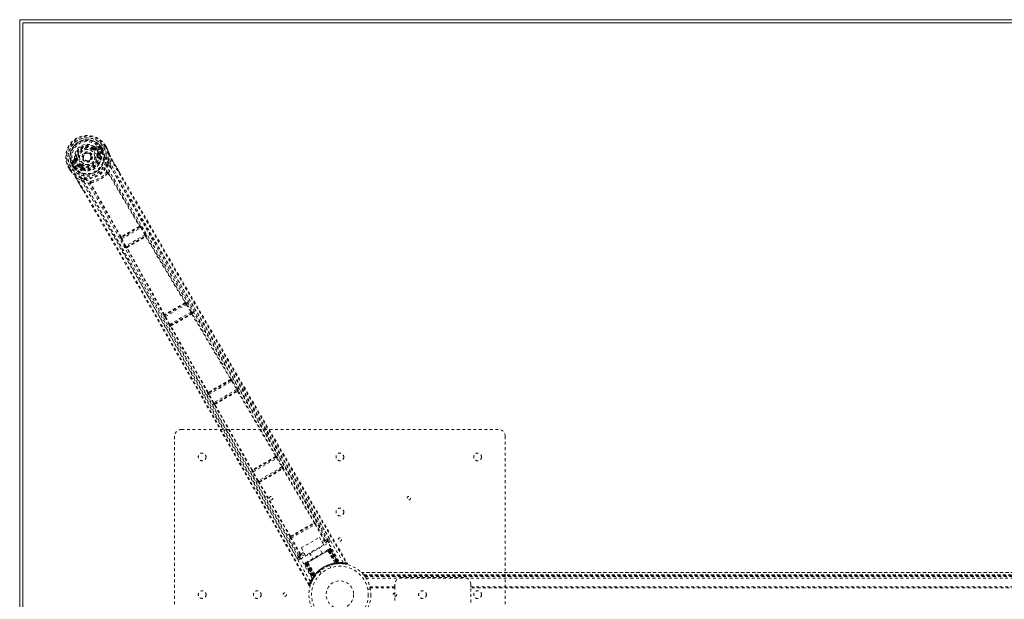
# Model space of a CAD drawing. Header units: inches. Extents: x 25.5 to 109, y 39.4 to 81.2.
# Tile 2 of 6: x 25.5 to 61.3, y 60.1 to 81.2. Entities that reach past the tile are written whole.
import ezdxf

# ---------------------------------------------------------------- set-up
doc = ezdxf.new("R2010")
doc.units = ezdxf.units.IN
doc.header["$MEASUREMENT"] = 0
doc.linetypes.add('SLD-Dashed', pattern=[0.075, 0.05, -0.025])
doc.linetypes.add('SLD-Solid', pattern=[0])

msp = doc.modelspace()

# ---------------------------------------------------------------- linework, layer by layer
at = {"color": 7, "linetype": 'SLD-Solid', "lineweight": 15}
for p, q in [((25.504, 81.166), (109.004, 81.166)), ((25.504, 39.416), (25.504, 81.166)), ((25.622, 39.534), (25.622, 81.048)), ((25.622, 81.048), (108.886, 81.048)), ((25.622, 81.048), (25.622, 39.534)), ((108.886, 81.048), (25.622, 81.048))]:
    msp.add_line(p, q, dxfattribs=at)
at = {"color": 7, "linetype": 'SLD-Dashed', "lineweight": 0}
for p, q in [((28.232, 76.547), (28.196, 76.5)), ((28.27, 76.492), (28.381, 76.533)), ((28.389, 76.579), (28.274, 76.54)), ((28.381, 76.533), (28.28, 76.475)), ((28.396, 76.507), (28.295, 76.449)), ((28.432, 76.463), (28.578, 76.546)), ((28.578, 76.546), (28.624, 76.573)), ((28.64, 76.493), (28.602, 76.56)), ((28.627, 76.575), (28.624, 76.573)), ((28.664, 76.506), (28.625, 76.575)), ((28.627, 76.575), (28.665, 76.508)), ((28.665, 76.508), (28.666, 76.507)), ((28.085, 76.268), (28.09, 76.26)), ((28.09, 76.26), (28.096, 76.247)), ((28.182, 76.481), (28.196, 76.5)), ((28.196, 76.5), (28.202, 76.496)), ((28.27, 76.492), (28.28, 76.475)), ((28.356, 76.233), (28.327, 76.229)), ((28.356, 76.343), (28.468, 76.408)), ((28.364, 76.137), (28.356, 76.233)), ((28.371, 76.317), (28.483, 76.382)), ((28.383, 76.296), (28.371, 76.317)), ((28.483, 76.382), (28.383, 76.296)), ((28.419, 76.149), (28.411, 76.252)), ((28.438, 76.116), (28.419, 76.149)), ((28.423, 76.285), (28.513, 76.361)), ((28.431, 76.463), (28.432, 76.463)), ((28.466, 76.482), (28.471, 76.485)), ((28.504, 76.416), (28.466, 76.482)), ((28.466, 76.482), (28.466, 76.482)), ((28.506, 76.423), (28.471, 76.485)), ((28.496, 76.5), (28.532, 76.436)), ((28.511, 76.402), (28.504, 76.416)), ((28.533, 76.436), (28.506, 76.422)), ((28.506, 76.422), (28.511, 76.402)), ((28.506, 76.422), (28.516, 76.397)), ((28.517, 76.375), (28.513, 76.361)), ((28.513, 76.361), (28.513, 76.361)), ((28.513, 76.361), (28.513, 76.361)), ((28.517, 76.376), (28.517, 76.38)), ((28.517, 76.375), (28.517, 76.376)), ((28.532, 76.436), (28.533, 76.436)), ((28.688, 76.466), (28.69, 76.462)), ((27.28, 75.798), (27.277, 75.796)), ((27.277, 75.796), (27.316, 75.728)), ((27.278, 75.797), (27.318, 75.728)), ((27.326, 75.824), (27.28, 75.798)), ((27.303, 75.81), (27.342, 75.744)), ((27.346, 75.836), (27.326, 75.824)), ((27.472, 75.909), (27.346, 75.836)), ((27.483, 76.084), (27.392, 76.004)), ((27.444, 75.809), (27.408, 75.871)), ((27.438, 75.889), (27.433, 75.886)), ((27.433, 75.886), (27.469, 75.824)), ((27.436, 75.988), (27.527, 76.064)), ((27.537, 76.046), (27.436, 75.988)), ((27.477, 75.823), (27.438, 75.889)), ((27.445, 75.808), (27.444, 75.809)), ((27.47, 75.824), (27.445, 75.808)), ((27.552, 76.02), (27.451, 75.962)), ((27.47, 75.824), (27.485, 75.81)), ((27.472, 75.909), (27.472, 75.909)), ((27.485, 75.81), (27.477, 75.823)), ((27.501, 75.793), (27.505, 75.791)), ((27.502, 75.85), (27.613, 75.914)), ((27.506, 75.791), (27.519, 75.787)), ((27.516, 75.824), (27.628, 75.888)), ((27.641, 75.867), (27.516, 75.824)), ((27.63, 75.827), (27.519, 75.787)), ((27.527, 76.064), (27.537, 76.046)), ((27.557, 76.131), (27.581, 76.134)), ((27.641, 75.867), (27.628, 75.888)), ((27.709, 75.859), (27.689, 75.869)), ((27.727, 75.882), (27.709, 75.859)), ((27.709, 75.859), (27.788, 75.804)), ((28.417, 76.107), (28.397, 76.14)), ((28.446, 76.093), (28.445, 76.07)), ((28.787, 75.959), (28.813, 76.107)), ((28.838, 76.122), (29.125, 75.625)), ((27.316, 75.728), (27.316, 75.728)), ((27.341, 75.688), (27.343, 75.685)), ((27.456, 75.551), (27.444, 75.564)), ((27.769, 75.729), (27.75, 75.763)), ((27.768, 75.777), (27.788, 75.744)), ((27.805, 75.7), (27.785, 75.711)), ((28.721, 75.582), (28.72, 75.583)), ((28.721, 75.582), (29.848, 73.67)), ((28.737, 75.609), (28.737, 75.609)), ((29.869, 73.679), (28.742, 75.592)), ((27.867, 74.86), (27.563, 75.386)), ((27.589, 75.4), (27.73, 75.349)), ((28.059, 75.217), (28.059, 75.217)), ((29.164, 73.272), (28.071, 75.204)), ((28.089, 75.219), (28.09, 75.218)), ((29.183, 73.286), (28.09, 75.218)), ((29.845, 73.662), (29.845, 73.662)), ((29.874, 73.68), (29.869, 73.679)), ((29.923, 73.622), (29.907, 73.645)), ((29.863, 73.639), (29.202, 73.257)), ((29.213, 73.211), (29.897, 73.606)), ((30.051, 73.355), (29.353, 72.952)), ((29.383, 72.917), (30.067, 73.312)), ((29.859, 73.638), (29.863, 73.639)), ((29.897, 73.606), (30.051, 73.355)), ((30.077, 73.371), (29.923, 73.622)), ((30.067, 73.312), (30.059, 73.303)), ((30.099, 73.293), (30.107, 73.302)), ((29.161, 73.269), (29.164, 73.272)), ((29.187, 73.197), (29.174, 73.222)), ((29.327, 72.938), (29.187, 73.197)), ((29.202, 73.257), (29.205, 73.26)), ((29.353, 72.952), (29.213, 73.211)), ((30.071, 73.284), (30.071, 73.284)), ((29.383, 72.88), (29.372, 72.877)), ((29.394, 72.92), (29.383, 72.917)), ((31.519, 70.861), (30.779, 70.434)), ((30.793, 70.39), (31.55, 70.827)), ((31.517, 70.861), (31.519, 70.861)), ((31.53, 70.902), (31.527, 70.902)), ((31.55, 70.827), (31.72, 70.547)), ((31.746, 70.562), (31.576, 70.842)), ((30.738, 70.445), (30.74, 70.447)), ((30.779, 70.434), (30.781, 70.436)), ((31.72, 70.547), (30.951, 70.103)), ((30.979, 70.067), (31.737, 70.505)), ((31.737, 70.505), (31.733, 70.499)), ((31.753, 70.479), (33.16, 68.108)), ((31.774, 70.489), (31.778, 70.495)), ((33.18, 68.117), (31.774, 70.489)), ((30.925, 70.089), (30.767, 70.376)), ((30.951, 70.103), (30.793, 70.39)), ((30.975, 70.027), (30.967, 70.027)), ((32.325, 67.624), (30.975, 70.027)), ((30.986, 70.068), (30.979, 70.067)), ((32.344, 67.636), (30.993, 70.04)), ((33.171, 68.076), (32.365, 67.611)), ((32.381, 67.568), (33.2, 68.041)), ((33.165, 68.074), (33.165, 68.074)), ((33.169, 68.076), (33.171, 68.076)), ((33.181, 68.117), (33.18, 68.117)), ((33.2, 68.041), (33.381, 67.739)), ((33.407, 67.754), (33.226, 68.057)), ((32.324, 67.623), (32.325, 67.624)), ((32.365, 67.611), (32.366, 67.613)), ((32.37, 67.615), (32.37, 67.615)), ((32.552, 67.26), (32.381, 67.568)), ((33.381, 67.739), (32.552, 67.26)), ((32.58, 67.224), (33.398, 67.697)), ((33.392, 67.69), (33.392, 67.69)), ((33.398, 67.697), (33.396, 67.692)), ((33.416, 67.672), (34.798, 65.31)), ((33.436, 67.682), (33.439, 67.686)), ((34.817, 65.32), (33.436, 67.682)), ((32.526, 67.246), (32.355, 67.554)), ((32.585, 67.225), (32.58, 67.224)), ((32.589, 67.226), (32.589, 67.226)), ((32.574, 67.184), (32.569, 67.184)), ((33.929, 64.807), (32.574, 67.184)), ((33.947, 64.819), (32.593, 67.196)), ((31.379, 66.291), (42.879, 66.291)), ((31.129, 54.541), (31.129, 66.041)), ((43.129, 66.041), (43.129, 54.541)), ((34.808, 65.279), (33.969, 64.795)), ((33.985, 64.752), (34.837, 65.244)), ((34.802, 65.277), (34.802, 65.277)), ((34.806, 65.279), (34.808, 65.279)), ((34.819, 65.32), (34.817, 65.32)), ((34.837, 65.244), (35.025, 64.925)), ((35.051, 64.94), (34.863, 65.259)), ((33.928, 64.806), (33.929, 64.807)), ((34.142, 64.415), (33.959, 64.737)), ((33.969, 64.795), (33.97, 64.796)), ((33.973, 64.799), (33.974, 64.799)), ((34.168, 64.429), (33.985, 64.752)), ((35.025, 64.925), (34.168, 64.429)), ((34.196, 64.394), (35.041, 64.882)), ((35.036, 64.876), (35.036, 64.876)), ((35.041, 64.882), (35.039, 64.879)), ((35.06, 64.858), (36.191, 62.904)), ((35.08, 64.868), (35.082, 64.871)), ((36.21, 62.914), (35.08, 64.868)), ((34.189, 64.354), (34.185, 64.353)), ((35.316, 62.398), (34.189, 64.354)), ((34.2, 64.394), (34.196, 64.394)), ((34.204, 64.396), (34.204, 64.396)), ((35.334, 62.41), (34.208, 64.365)), ((35.356, 62.387), (36.2, 62.874)), ((35.372, 62.344), (36.229, 62.839)), ((36.199, 62.874), (36.2, 62.874)), ((36.21, 62.914), (36.21, 62.914)), ((36.229, 62.839), (36.561, 62.268)), ((36.586, 62.283), (36.255, 62.854)), ((35.316, 62.398), (35.316, 62.398)), ((35.674, 61.757), (35.346, 62.329)), ((35.356, 62.387), (35.357, 62.387)), ((35.7, 61.771), (35.372, 62.344)), ((35.724, 61.987), (36.39, 62.372)), ((36.39, 62.372), (36.547, 62.1)), ((36.478, 62.22), (36.561, 62.268)), ((36.5, 62.181), (36.584, 62.23)), ((36.693, 62.227), (36.529, 62.132)), ((36.702, 62.269), (36.702, 62.271)), ((36.704, 62.268), (36.756, 62.298)), ((36.708, 62.257), (36.704, 62.268)), ((36.707, 62.257), (36.704, 62.266)), ((35.7, 61.584), (36.723, 62.175)), ((35.881, 61.715), (35.724, 61.987)), ((36.547, 62.1), (35.881, 61.715)), ((35.891, 61.419), (36.77, 61.927)), ((36.759, 61.92), (35.903, 61.426)), ((35.919, 61.435), (36.743, 61.911)), ((36.485, 61.796), (36.369, 61.997)), ((36.736, 61.941), (36.689, 61.914)), ((36.694, 61.883), (36.691, 61.881)), ((36.956, 61.432), (36.691, 61.881)), ((36.694, 61.883), (36.961, 61.432)), ((36.718, 61.896), (36.719, 61.897)), ((37.01, 61.429), (36.718, 61.896)), ((36.777, 61.931), (36.719, 61.897)), ((36.719, 61.897), (37.011, 61.429)), ((37.014, 61.442), (36.743, 61.911)), ((36.752, 61.95), (36.744, 61.945)), ((36.759, 61.92), (36.793, 61.94)), ((36.759, 61.92), (37.035, 61.443)), ((36.77, 61.927), (37.05, 61.444)), ((37.089, 61.429), (36.774, 61.933)), ((36.777, 61.931), (37.088, 61.432)), ((36.804, 61.947), (36.793, 61.94)), ((36.793, 61.94), (37.109, 61.432)), ((36.804, 61.947), (37.126, 61.432)), ((35.577, 61.617), (35.629, 61.647)), ((35.627, 61.651), (35.628, 61.649)), ((35.629, 61.647), (35.636, 61.639)), ((35.63, 61.647), (35.636, 61.639)), ((35.863, 61.747), (35.67, 61.636)), ((35.812, 61.836), (35.7, 61.771)), ((35.721, 61.732), (35.834, 61.797)), ((36.031, 61.802), (36.147, 61.601)), ((35.857, 61.4), (35.891, 61.419)), ((35.869, 61.406), (35.857, 61.4)), ((35.857, 61.4), (36.142, 60.864)), ((35.869, 61.406), (36.15, 60.878)), ((35.883, 61.419), (36.162, 60.894)), ((35.942, 61.449), (35.885, 61.416)), ((35.885, 61.416), (36.16, 60.897)), ((36.169, 60.936), (35.891, 61.419)), ((35.943, 61.483), (35.896, 61.456)), ((35.903, 61.426), (36.178, 60.949)), ((35.919, 61.435), (36.189, 60.965)), ((35.942, 61.449), (35.944, 61.45)), ((36.202, 60.962), (35.942, 61.449)), ((35.944, 61.45), (36.203, 60.963)), ((35.97, 61.465), (35.967, 61.463)), ((36.225, 61.007), (35.967, 61.463)), ((35.97, 61.465), (36.227, 61.011)), ((36.402, 61.15), (36.45, 61.066)), ((36.797, 61.266), (36.748, 61.35)), ((36.956, 61.432), (36.961, 61.432)), ((36.966, 61.407), (36.972, 61.407)), ((37.011, 61.429), (37.01, 61.429)), ((37.011, 61.429), (37.088, 61.432)), ((37.014, 61.442), (37.017, 61.413)), ((37.035, 61.414), (37.037, 61.415)), ((37.037, 61.415), (37.039, 61.415)), ((37.039, 61.415), (37.114, 61.418)), ((37.049, 61.416), (37.052, 61.416)), ((37.109, 61.432), (37.126, 61.432)), ((37.127, 61.419), (37.143, 61.419)), ((37.135, 61.418), (37.15, 61.418)), ((37.366, 61.393), (37.241, 61.408)), ((36.164, 60.874), (36.107, 60.767)), ((36.141, 60.836), (36.149, 60.849)), ((36.142, 60.864), (36.15, 60.878)), ((36.16, 60.897), (36.202, 60.962)), ((36.16, 60.868), (36.2, 60.931)), ((36.193, 60.92), (36.169, 60.936)), ((36.213, 60.949), (36.189, 60.965)), ((36.2, 60.931), (36.201, 60.932)), ((36.202, 60.934), (36.201, 60.932)), ((36.203, 60.963), (36.202, 60.962)), ((36.232, 60.973), (36.213, 60.945)), ((36.225, 61.007), (36.227, 61.011)), ((37.914, 61.096), (96.593, 61.096)), ((96.592, 61.096), (37.915, 61.096)), ((37.997, 61.006), (96.51, 61.006)), ((37.997, 61.006), (96.51, 61.006)), ((96.513, 61.006), (37.997, 61.006)), ((38.001, 61.001), (96.506, 61.001)), ((38.004, 60.998), (96.504, 60.998)), ((38.009, 60.992), (96.499, 60.992)), ((38.016, 60.982), (96.491, 60.982)), ((38.017, 60.981), (96.49, 60.981)), ((38.029, 60.966), (96.479, 60.966)), ((38.043, 60.946), (96.465, 60.946)), ((38.084, 60.884), (96.423, 60.884)), ((41.629, 60.916), (39.379, 60.916)), ((36.001, 60.63), (36.027, 60.645)), ((36.104, 60.76), (36.055, 60.636)), ((36.096, 60.743), (36.105, 60.766)), ((38.236, 60.491), (38.139, 60.491)), ((38.218, 60.572), (39.129, 60.572)), ((39.129, 60.541), (38.226, 60.541)), ((39.129, 60.666), (39.129, 60.572)), ((39.129, 60.572), (39.129, 60.009)), ((41.879, 60.572), (41.879, 60.666)), ((41.879, 60.572), (92.629, 60.572)), ((41.879, 60.009), (41.879, 60.572)), ((92.629, 60.541), (41.879, 60.541))]:
    msp.add_line(p, q, dxfattribs=at)
at = {"color": 7, "linetype": 'SLD-Dashed', "lineweight": 0, "flags": 128}
for points in [[(28.322, 76.419), (28.276, 76.485), (28.216, 76.539), (28.146, 76.58), (28.067, 76.605), (27.984, 76.614), (27.9, 76.608), (27.818, 76.586), (27.741, 76.55), (27.671, 76.502), (27.612, 76.441), (27.564, 76.372), (27.531, 76.295), (27.514, 76.215), (27.513, 76.133), (27.531, 76.054), (27.565, 75.982)], [(28.396, 76.507), (28.393, 76.512), (28.39, 76.517), (28.388, 76.521), (28.385, 76.525), (28.384, 76.528), (28.382, 76.531), (28.381, 76.532), (28.381, 76.533)], [(28.424, 76.544), (28.414, 76.523), (28.396, 76.507)], [(28.602, 76.56), (28.607, 76.563), (28.612, 76.566), (28.617, 76.569), (28.621, 76.572), (28.624, 76.573), (28.626, 76.575), (28.627, 76.575), (28.627, 76.575)], [(28.64, 76.493), (28.645, 76.496), (28.651, 76.499), (28.655, 76.502), (28.659, 76.504), (28.663, 76.506), (28.665, 76.507), (28.666, 76.508), (28.665, 76.508)], [(28.163, 76.457), (28.167, 76.462), (28.17, 76.466), (28.173, 76.47), (28.176, 76.474), (28.178, 76.477), (28.18, 76.479), (28.181, 76.48), (28.182, 76.481)], [(28.295, 76.449), (28.292, 76.454), (28.289, 76.459), (28.287, 76.463), (28.284, 76.467), (28.283, 76.47), (28.281, 76.473), (28.28, 76.474), (28.28, 76.475)], [(28.297, 76.225), (28.303, 76.226), (28.309, 76.226), (28.314, 76.227), (28.318, 76.228), (28.322, 76.228), (28.325, 76.229), (28.326, 76.229), (28.327, 76.229)], [(28.322, 76.419), (29.298, 74.747), (30.291, 73.082), (31.29, 71.416), (32.288, 69.747), (33.28, 68.073), (34.571, 65.873), (35.852, 63.666), (37.127, 61.453)], [(28.356, 76.343), (28.359, 76.338), (28.362, 76.333), (28.364, 76.329), (28.366, 76.325), (28.368, 76.322), (28.37, 76.319), (28.371, 76.318), (28.371, 76.317)], [(28.411, 76.252), (28.414, 76.273), (28.423, 76.285)], [(37.248, 61.459), (36.029, 63.576), (34.805, 65.689), (33.573, 67.795), (32.331, 69.894), (31.35, 71.537), (30.369, 73.178), (29.393, 74.818), (28.431, 76.463)], [(28.468, 76.408), (28.485, 76.414), (28.504, 76.416)], [(28.483, 76.382), (28.482, 76.382), (28.481, 76.384), (28.48, 76.386), (28.478, 76.39), (28.476, 76.393), (28.473, 76.398), (28.471, 76.403), (28.468, 76.408)], [(28.506, 76.422), (28.506, 76.422), (28.506, 76.422)], [(28.69, 76.462), (28.69, 76.461), (28.69, 76.46), (28.689, 76.461), (28.688, 76.462), (28.683, 76.469), (28.68, 76.472), (28.678, 76.473), (28.677, 76.473), (28.673, 76.472), (28.671, 76.472), (28.67, 76.472), (28.668, 76.473), (28.663, 76.478), (28.66, 76.482), (28.656, 76.484), (28.647, 76.487), (28.643, 76.49), (28.64, 76.493)], [(28.688, 76.466), (28.721, 76.383), (28.744, 76.315)], [(28.748, 76.304), (28.724, 76.376), (28.69, 76.462)], [(28.748, 76.304), (28.756, 76.13), (28.73, 75.973)], [(28.744, 76.315), (28.751, 76.295), (28.761, 76.273)], [(28.748, 76.304), (28.746, 76.31), (28.744, 76.315)], [(28.761, 76.273), (28.784, 76.224), (28.838, 76.122)], [(27.277, 75.796), (27.276, 75.795), (27.277, 75.796), (27.28, 75.797), (27.283, 75.799), (27.287, 75.801), (27.292, 75.804), (27.297, 75.807), (27.303, 75.81)], [(27.451, 75.962), (27.429, 75.954), (27.405, 75.956)], [(27.436, 75.988), (27.437, 75.987), (27.438, 75.986), (27.439, 75.983), (27.441, 75.98), (27.443, 75.976), (27.446, 75.972), (27.449, 75.967), (27.451, 75.962)], [(27.47, 75.824), (27.47, 75.824), (27.47, 75.824)], [(36.057, 60.771), (34.833, 62.886), (33.616, 65.002), (32.408, 67.123), (31.211, 69.247), (30.278, 70.918), (29.348, 72.588), (28.416, 74.254), (27.472, 75.909)], [(27.477, 75.823), (27.487, 75.838), (27.502, 75.85)], [(27.502, 75.85), (27.504, 75.845), (27.507, 75.84), (27.51, 75.836), (27.512, 75.832), (27.514, 75.828), (27.515, 75.826), (27.516, 75.824), (27.516, 75.824)], [(27.552, 76.02), (27.549, 76.025), (27.547, 76.03), (27.544, 76.034), (27.542, 76.038), (27.54, 76.041), (27.539, 76.044), (27.538, 76.045), (27.537, 76.046)], [(36.123, 60.874), (34.902, 62.984), (33.688, 65.096), (32.484, 67.212), (31.292, 69.333), (30.363, 71.001), (29.437, 72.669), (28.507, 74.331), (27.565, 75.982)], [(27.611, 76.138), (27.605, 76.137), (27.6, 76.137), (27.595, 76.136), (27.59, 76.135), (27.586, 76.135), (27.584, 76.135), (27.582, 76.134), (27.581, 76.134)], [(27.613, 75.914), (27.616, 75.909), (27.619, 75.905), (27.621, 75.9), (27.624, 75.896), (27.626, 75.893), (27.627, 75.891), (27.628, 75.889), (27.628, 75.888)], [(27.665, 75.821), (27.645, 75.829), (27.63, 75.827)], [(27.75, 75.763), (27.709, 75.787), (27.665, 75.821)], [(27.745, 75.906), (27.741, 75.901), (27.738, 75.897), (27.735, 75.893), (27.732, 75.889), (27.73, 75.886), (27.728, 75.884), (27.727, 75.883), (27.727, 75.882)], [(28.38, 75.922), (28.411, 75.974), (28.445, 76.07)], [(28.438, 76.116), (28.446, 76.094), (28.446, 76.093)], [(28.692, 75.849), (28.688, 75.837), (28.686, 75.829)], [(28.737, 75.609), (28.771, 75.719), (28.791, 75.833)], [(36.756, 62.298), (36.447, 62.826), (36.12, 63.384), (35.775, 63.972), (35.413, 64.592), (35.038, 65.232), (34.987, 65.318), (34.937, 65.404), (34.886, 65.491), (34.835, 65.579), (34.783, 65.667), (34.718, 65.778), (34.523, 66.11), (34.35, 66.406), (34.198, 66.665), (34.068, 66.888), (33.996, 67.011), (33.933, 67.119), (33.878, 67.212), (33.832, 67.29), (33.795, 67.354), (33.766, 67.402), (33.7, 67.515), (33.612, 67.666), (33.348, 68.116), (33.105, 68.532), (32.989, 68.731), (32.878, 68.92), (32.772, 69.1), (32.641, 69.325), (32.509, 69.551), (32.38, 69.772), (32.254, 69.987), (31.689, 70.953), (31.09, 71.981), (30.516, 72.966), (29.937, 73.965), (29.355, 74.973), (28.787, 75.959)], [(36.704, 62.268), (34.72, 65.656), (32.736, 69.044), (30.756, 72.435), (28.791, 75.833)], [(28.838, 76.122), (28.839, 76.122), (28.838, 76.122), (28.836, 76.12), (28.833, 76.118), (28.829, 76.116), (28.824, 76.113), (28.819, 76.11), (28.813, 76.107)], [(28.813, 76.107), (29.478, 74.948), (30.155, 73.776), (30.846, 72.583), (31.513, 71.437), (32.201, 70.257), (32.89, 69.078), (33.547, 67.956), (34.13, 66.96), (34.537, 66.265), (35.207, 65.121), (35.784, 64.135), (36.335, 63.195), (36.864, 62.29), (37.373, 61.422)], [(29.122, 75.623), (29.001, 75.834), (28.837, 76.121)], [(27.342, 75.744), (27.336, 75.74), (27.331, 75.737), (27.326, 75.734), (27.322, 75.732), (27.319, 75.73), (27.317, 75.729), (27.316, 75.728), (27.316, 75.728)], [(27.342, 75.743), (27.343, 75.739), (27.341, 75.725), (27.342, 75.72), (27.344, 75.715), (27.345, 75.711), (27.345, 75.709), (27.345, 75.707), (27.342, 75.704), (27.34, 75.702), (27.339, 75.7), (27.339, 75.699), (27.341, 75.695), (27.344, 75.687), (27.345, 75.685), (27.345, 75.684), (27.344, 75.684), (27.343, 75.685)], [(27.341, 75.688), (27.396, 75.618), (27.444, 75.564)], [(27.343, 75.685), (27.4, 75.612), (27.451, 75.556)], [(27.444, 75.564), (27.447, 75.56), (27.451, 75.556)], [(27.747, 75.405), (27.598, 75.461), (27.451, 75.556)], [(27.785, 75.711), (27.784, 75.711), (27.769, 75.729)], [(27.805, 75.7), (27.905, 75.682), (27.966, 75.683)], [(28.737, 75.609), (28.73, 75.617), (28.721, 75.622), (28.713, 75.624), (28.705, 75.623), (28.698, 75.618), (28.694, 75.61), (28.692, 75.601), (28.693, 75.59)], [(29.125, 75.625), (30.962, 72.443), (33.104, 68.772), (35.251, 65.105), (37.398, 61.438)], [(27.563, 75.386), (27.563, 75.386), (27.564, 75.386), (27.567, 75.388), (27.57, 75.389), (27.573, 75.391), (27.578, 75.394), (27.583, 75.397), (27.589, 75.4)], [(27.565, 75.387), (27.705, 75.147), (27.825, 74.94), (27.87, 74.862)], [(36.027, 60.645), (35.564, 61.458), (35.083, 62.303), (34.584, 63.179), (34.204, 63.847), (34.153, 63.936), (34.103, 64.025), (34.052, 64.115), (34.001, 64.204), (33.95, 64.294), (33.888, 64.402), (33.707, 64.721), (33.541, 65.012), (33.391, 65.276), (33.257, 65.512), (33.005, 65.953), (32.786, 66.339), (32.46, 66.911), (32.164, 67.432), (31.896, 67.902), (31.595, 68.431), (31.288, 68.969), (30.694, 70.01), (30.06, 71.118), (29.447, 72.187), (28.829, 73.262), (28.203, 74.344), (27.589, 75.4)], [(27.73, 75.349), (28.11, 74.693), (28.508, 74.006), (28.922, 73.286), (29.354, 72.535), (29.778, 71.796), (30.134, 71.174), (30.474, 70.579), (30.839, 69.94), (31.228, 69.257), (31.348, 69.047), (31.469, 68.834), (31.593, 68.617), (31.701, 68.427), (31.788, 68.274), (31.88, 68.113), (31.976, 67.944), (32.076, 67.768), (32.279, 67.412), (32.497, 67.03), (32.73, 66.619), (32.776, 66.539), (32.787, 66.519), (32.796, 66.504), (32.807, 66.484), (32.822, 66.458), (32.839, 66.428), (32.86, 66.391), (32.932, 66.264), (33.028, 66.096), (33.127, 65.922), (33.243, 65.718), (33.376, 65.485), (33.432, 65.385), (33.492, 65.281), (33.553, 65.173), (33.618, 65.059), (33.659, 64.987), (33.698, 64.918), (34.111, 64.192), (34.509, 63.493), (34.886, 62.831), (35.242, 62.206), (35.577, 61.617)], [(28.059, 75.217), (27.946, 75.243), (27.838, 75.282)], [(27.838, 75.282), (29.798, 71.881), (31.744, 68.472), (33.687, 65.06), (35.629, 61.647)], [(27.873, 75.377), (27.886, 75.374), (27.894, 75.371)], [(28.097, 75.246), (28.088, 75.252), (28.079, 75.255), (28.07, 75.255), (28.063, 75.252), (28.057, 75.246), (28.055, 75.237), (28.055, 75.227), (28.059, 75.217)], [(36.001, 60.63), (33.898, 64.324), (31.796, 68.017), (29.688, 71.707), (27.867, 74.86)], [(29.845, 73.662), (29.846, 73.663), (29.847, 73.663), (29.848, 73.665), (29.848, 73.67)], [(29.859, 73.638), (29.864, 73.642), (29.868, 73.648), (29.87, 73.653), (29.869, 73.659), (29.866, 73.664), (29.861, 73.668), (29.855, 73.67), (29.848, 73.67)], [(29.183, 73.286), (29.179, 73.279), (29.178, 73.273), (29.178, 73.267), (29.181, 73.262), (29.186, 73.258), (29.192, 73.257), (29.198, 73.257), (29.205, 73.26)], [(29.183, 73.286), (29.186, 73.284), (29.189, 73.283), (29.19, 73.284), (29.191, 73.284)], [(29.897, 73.606), (29.906, 73.612), (29.914, 73.617), (29.92, 73.62), (29.923, 73.622)], [(30.051, 73.355), (30.056, 73.358), (30.06, 73.361), (30.064, 73.363), (30.068, 73.366), (30.071, 73.367), (30.074, 73.369), (30.076, 73.37), (30.077, 73.371)], [(30.078, 73.283), (30.081, 73.289), (30.082, 73.294), (30.082, 73.299), (30.079, 73.303), (30.076, 73.306), (30.07, 73.307), (30.065, 73.306), (30.059, 73.303)], [(31.527, 70.902), (30.813, 72.098), (30.099, 73.293)], [(29.187, 73.197), (29.19, 73.199), (29.196, 73.202), (29.204, 73.206), (29.213, 73.211)], [(29.327, 72.938), (29.328, 72.939), (29.33, 72.94), (29.333, 72.941), (29.336, 72.943), (29.34, 72.945), (29.344, 72.947), (29.348, 72.95), (29.353, 72.952)], [(30.078, 73.283), (30.792, 72.088), (31.507, 70.892)], [(30.74, 70.447), (30.061, 71.664), (29.383, 72.88)], [(29.394, 72.92), (29.389, 72.916), (29.386, 72.911), (29.384, 72.906), (29.384, 72.902), (29.387, 72.898), (29.391, 72.895), (29.396, 72.893), (29.402, 72.893)], [(30.759, 70.46), (30.08, 71.677), (29.402, 72.893)], [(31.504, 70.885), (31.505, 70.886), (31.506, 70.886), (31.506, 70.888), (31.507, 70.892)], [(31.517, 70.861), (31.522, 70.865), (31.526, 70.87), (31.528, 70.876), (31.527, 70.882), (31.524, 70.887), (31.52, 70.89), (31.514, 70.892), (31.507, 70.892)], [(31.55, 70.827), (31.559, 70.832), (31.567, 70.837), (31.573, 70.841), (31.576, 70.842)], [(31.574, 70.841), (31.568, 70.854), (31.565, 70.858)], [(30.759, 70.46), (30.755, 70.454), (30.754, 70.448), (30.754, 70.442), (30.757, 70.437), (30.762, 70.434), (30.768, 70.432), (30.774, 70.433), (30.781, 70.436)], [(31.72, 70.547), (31.725, 70.55), (31.729, 70.553), (31.733, 70.555), (31.737, 70.557), (31.74, 70.559), (31.743, 70.561), (31.745, 70.562), (31.746, 70.562)], [(31.753, 70.479), (31.756, 70.484), (31.758, 70.49), (31.757, 70.495), (31.754, 70.499), (31.75, 70.501), (31.745, 70.502), (31.739, 70.502), (31.733, 70.499)], [(30.759, 70.393), (30.761, 70.389), (30.769, 70.377)], [(30.767, 70.376), (30.77, 70.377), (30.776, 70.38), (30.784, 70.385), (30.793, 70.39)], [(30.925, 70.089), (30.926, 70.089), (30.927, 70.09), (30.93, 70.091), (30.933, 70.093), (30.937, 70.095), (30.941, 70.098), (30.946, 70.1), (30.951, 70.103)], [(30.986, 70.068), (30.981, 70.064), (30.977, 70.059), (30.975, 70.054), (30.975, 70.049), (30.978, 70.045), (30.982, 70.042), (30.987, 70.04), (30.993, 70.04)], [(30.996, 70.046), (30.995, 70.046), (30.994, 70.045), (30.993, 70.044), (30.993, 70.04)], [(33.157, 68.1), (33.158, 68.101), (33.159, 68.102), (33.16, 68.103), (33.16, 68.108)], [(33.169, 68.076), (33.175, 68.08), (33.178, 68.086), (33.18, 68.091), (33.18, 68.097), (33.177, 68.102), (33.173, 68.105), (33.167, 68.107), (33.16, 68.108)], [(33.2, 68.041), (33.209, 68.047), (33.218, 68.052), (33.223, 68.055), (33.226, 68.057)], [(33.224, 68.056), (33.218, 68.068), (33.216, 68.073)], [(32.344, 67.636), (32.34, 67.63), (32.339, 67.624), (32.34, 67.618), (32.343, 67.614), (32.347, 67.61), (32.353, 67.609), (32.36, 67.61), (32.366, 67.613)], [(32.344, 67.636), (32.347, 67.634), (32.349, 67.634), (32.35, 67.634), (32.351, 67.635)], [(32.346, 67.571), (32.348, 67.566), (32.357, 67.555)], [(32.355, 67.554), (32.357, 67.555), (32.363, 67.558), (32.372, 67.563), (32.381, 67.568)], [(33.381, 67.739), (33.386, 67.741), (33.39, 67.744), (33.395, 67.747), (33.398, 67.749), (33.402, 67.751), (33.404, 67.752), (33.406, 67.753), (33.407, 67.754)], [(33.416, 67.672), (33.42, 67.677), (33.421, 67.683), (33.42, 67.688), (33.417, 67.692), (33.413, 67.695), (33.408, 67.696), (33.402, 67.695), (33.396, 67.692)], [(33.416, 67.672), (33.413, 67.673), (33.411, 67.674), (33.41, 67.673), (33.41, 67.673)], [(32.526, 67.246), (32.527, 67.246), (32.529, 67.247), (32.532, 67.249), (32.535, 67.25), (32.539, 67.253), (32.543, 67.255), (32.548, 67.258), (32.552, 67.26)], [(32.585, 67.225), (32.58, 67.221), (32.576, 67.216), (32.575, 67.211), (32.575, 67.206), (32.577, 67.201), (32.581, 67.198), (32.586, 67.196), (32.593, 67.196)], [(32.595, 67.203), (32.594, 67.202), (32.594, 67.201), (32.593, 67.2), (32.593, 67.196)], [(36.416, 62.76), (36.192, 63.142), (35.904, 63.635), (35.635, 64.094), (35.386, 64.519), (35.161, 64.903), (34.955, 65.255), (34.768, 65.575), (34.6, 65.861), (34.37, 66.254), (34.22, 66.51)], [(34.795, 65.303), (34.796, 65.303), (34.796, 65.304), (34.797, 65.306), (34.798, 65.31)], [(34.806, 65.279), (34.812, 65.283), (34.816, 65.288), (34.817, 65.294), (34.817, 65.299), (34.815, 65.304), (34.81, 65.308), (34.804, 65.31), (34.798, 65.31)], [(34.837, 65.244), (34.846, 65.249), (34.855, 65.254), (34.861, 65.258), (34.863, 65.259)], [(34.861, 65.258), (34.857, 65.269), (34.855, 65.273)], [(33.947, 64.819), (33.944, 64.813), (33.943, 64.807), (33.944, 64.802), (33.947, 64.797), (33.951, 64.794), (33.957, 64.793), (33.964, 64.794), (33.97, 64.796)], [(33.947, 64.819), (33.951, 64.817), (33.953, 64.817), (33.954, 64.817), (33.955, 64.818)], [(33.951, 64.751), (33.953, 64.747), (33.961, 64.738)], [(33.959, 64.737), (33.961, 64.739), (33.967, 64.742), (33.975, 64.747), (33.985, 64.752)], [(35.025, 64.925), (35.03, 64.927), (35.034, 64.93), (35.039, 64.932), (35.042, 64.935), (35.046, 64.937), (35.048, 64.938), (35.05, 64.939), (35.051, 64.94)], [(35.06, 64.858), (35.063, 64.863), (35.064, 64.869), (35.064, 64.874), (35.061, 64.878), (35.057, 64.881), (35.051, 64.882), (35.045, 64.881), (35.039, 64.879)], [(35.06, 64.858), (35.057, 64.859), (35.055, 64.859), (35.054, 64.859), (35.053, 64.859)], [(34.142, 64.415), (34.143, 64.415), (34.144, 64.416), (34.147, 64.418), (34.15, 64.42), (34.154, 64.422), (34.158, 64.424), (34.163, 64.427), (34.168, 64.429)], [(34.2, 64.394), (34.195, 64.39), (34.191, 64.386), (34.19, 64.38), (34.19, 64.375), (34.192, 64.371), (34.196, 64.367), (34.201, 64.366), (34.208, 64.365)], [(34.21, 64.372), (34.209, 64.371), (34.209, 64.371), (34.208, 64.369), (34.208, 64.365)], [(35.342, 62.409), (35.551, 62.53), (35.765, 62.653), (35.978, 62.776), (36.188, 62.897)], [(35.36, 62.39), (35.462, 62.448), (35.565, 62.508), (35.668, 62.567), (35.772, 62.627), (35.867, 62.682), (35.963, 62.737), (36.054, 62.79), (36.125, 62.831), (36.195, 62.872)], [(36.199, 62.874), (36.205, 62.878), (36.208, 62.883), (36.21, 62.888), (36.21, 62.894), (36.207, 62.898), (36.203, 62.902), (36.197, 62.904), (36.191, 62.904)], [(36.229, 62.839), (36.238, 62.844), (36.247, 62.849), (36.252, 62.852), (36.255, 62.854)], [(35.334, 62.41), (35.331, 62.404), (35.33, 62.398), (35.331, 62.393), (35.334, 62.388), (35.338, 62.385), (35.344, 62.384), (35.35, 62.385), (35.357, 62.387)], [(35.334, 62.41), (35.338, 62.408), (35.34, 62.408), (35.341, 62.408), (35.342, 62.409)], [(35.346, 62.329), (35.347, 62.329), (35.349, 62.33), (35.351, 62.332), (35.354, 62.334), (35.358, 62.336), (35.362, 62.338), (35.367, 62.341), (35.372, 62.344)], [(36.586, 62.283), (36.584, 62.282), (36.578, 62.278), (36.569, 62.273), (36.561, 62.268)], [(36.584, 62.23), (36.659, 62.24), (36.693, 62.227)], [(36.704, 62.268), (36.669, 62.281), (36.595, 62.271)], [(36.723, 62.175), (36.712, 62.194), (36.702, 62.211), (36.696, 62.222), (36.693, 62.227)], [(36.671, 61.903), (36.495, 61.801), (36.316, 61.698), (36.138, 61.595), (35.962, 61.494)], [(36.691, 61.881), (36.512, 61.778), (36.331, 61.673), (36.149, 61.568), (35.97, 61.465)], [(36.677, 61.907), (36.677, 61.906), (36.675, 61.906), (36.673, 61.904), (36.671, 61.903)], [(36.671, 61.903), (36.675, 61.903), (36.681, 61.899), (36.688, 61.892), (36.694, 61.883)], [(36.718, 61.896), (36.715, 61.895), (36.71, 61.892), (36.703, 61.888), (36.694, 61.883)], [(36.728, 61.936), (36.73, 61.937), (36.731, 61.938), (36.734, 61.939)], [(36.743, 61.911), (36.75, 61.915), (36.756, 61.919), (36.762, 61.922), (36.768, 61.925), (36.772, 61.928), (36.775, 61.929), (36.776, 61.93), (36.777, 61.931)], [(36.77, 61.927), (36.783, 61.935), (36.795, 61.941), (36.799, 61.943), (36.802, 61.945), (36.804, 61.947)], [(35.629, 61.647), (35.635, 61.684), (35.68, 61.743)], [(35.67, 61.636), (35.676, 61.672), (35.721, 61.732)], [(35.67, 61.636), (35.671, 61.635), (35.673, 61.631), (35.675, 61.627), (35.679, 61.62), (35.684, 61.612), (35.689, 61.603), (35.694, 61.594), (35.7, 61.584)], [(35.674, 61.757), (35.677, 61.758), (35.683, 61.762), (35.691, 61.766), (35.7, 61.771)], [(35.961, 61.493), (35.959, 61.492), (35.957, 61.491), (35.956, 61.49), (35.955, 61.49)], [(35.967, 61.463), (35.965, 61.468), (35.962, 61.473), (35.961, 61.478), (35.96, 61.483), (35.959, 61.486), (35.959, 61.489), (35.96, 61.492), (35.961, 61.493)], [(35.903, 61.426), (35.89, 61.419), (35.879, 61.412), (35.872, 61.408), (35.869, 61.406)], [(35.888, 61.451), (35.885, 61.449), (35.883, 61.448), (35.881, 61.447), (35.88, 61.446)], [(35.885, 61.416), (35.885, 61.416), (35.886, 61.417), (35.889, 61.418), (35.894, 61.421), (35.899, 61.424), (35.905, 61.427), (35.912, 61.431), (35.919, 61.435)], [(35.967, 61.463), (35.958, 61.458), (35.951, 61.454), (35.946, 61.451), (35.944, 61.45)], [(36.824, 61.376), (36.812, 61.373), (36.8, 61.369)], [(36.972, 61.407), (36.971, 61.408), (36.969, 61.409), (36.968, 61.411), (36.966, 61.414), (36.964, 61.418), (36.963, 61.422), (36.962, 61.427), (36.961, 61.432)], [(37.203, 61.413), (37.161, 61.418), (36.975, 61.406)], [(37.15, 61.418), (37.149, 61.418), (37.148, 61.418)], [(37.366, 61.396), (37.375, 61.396), (37.383, 61.398), (37.39, 61.402), (37.396, 61.407), (37.4, 61.413), (37.402, 61.421), (37.402, 61.428), (37.399, 61.435)], [(37.398, 61.438), (37.398, 61.438), (37.396, 61.437), (37.391, 61.433), (37.383, 61.428), (37.377, 61.425), (37.373, 61.422)], [(36.183, 60.905), (36.188, 60.913), (36.191, 60.921)], [(36.24, 60.985), (36.24, 60.986), (36.24, 60.988), (36.239, 60.99), (36.237, 60.993), (36.235, 60.996), (36.232, 61), (36.229, 61.003), (36.225, 61.007)], [(38.019, 60.978), (38.012, 60.987), (38.009, 60.992)], [(38.016, 60.982), (38.029, 60.965), (38.037, 60.955), (38.041, 60.949), (38.043, 60.946), (38.042, 60.948), (38.041, 60.95)]]:
    msp.add_lwpolyline(points, dxfattribs=at)
at = {"color": 7, "linetype": 'SLD-Dashed', "lineweight": 0}
for centre, radius in [((27.954, 76.182), 0.7), ((27.954, 76.182), 0.69), ((27.954, 76.182), 0.623), ((27.954, 76.182), 0.32), ((27.954, 76.182), 0.275), ((27.954, 76.182), 0.188), ((27.954, 76.182), 0.157), ((27.954, 76.182), 0.142), ((27.954, 76.182), 0.14), ((27.954, 76.182), 0.138), ((32.129, 65.291), 0.141), ((37.129, 65.291), 0.141), ((42.129, 65.291), 0.141), ((34.629, 63.791), 0.0625), ((39.629, 63.791), 0.0625), ((37.129, 63.291), 0.141), ((37.129, 62.291), 0.0625), ((37.129, 60.291), 1.125), ((37.129, 60.291), 1.03), ((37.129, 60.291), 0.5), ((32.129, 60.291), 0.141), ((34.129, 60.291), 0.141), ((40.129, 60.291), 0.141), ((42.129, 60.291), 0.141), ((35.129, 60.291), 0.0625), ((39.129, 60.291), 0.0625)]:
    msp.add_circle(centre, radius, dxfattribs=at)
for centre, radius, start, end in [((27.954, 76.182), 0.78, 30, 209.6863), ((27.954, 76.182), 0.78, 30.3208, 209.6784), ((27.954, 76.182), 0.75, 30.3209, 209.6792), ((27.954, 76.182), 0.629, 30.4095, 209.5863), ((27.954, 76.182), 0.599, 30.4095, 209.5861), ((27.952, 76.185), 0.554, 30.0505, 209.9568), ((27.954, 76.182), 0.459, 52.774, 187.226), ((27.954, 76.182), 0.4, 52.774, 187.226), ((27.954, 76.182), 0.376, 52.774, 187.226), ((27.954, 76.182), 0.346, 52.7741, 187.226), ((28.26, 76.584), 0.0457, 232.663, 288.5125), ((28.254, 76.518), 0.0301, 301.4547, 47.6199), ((28.367, 76.559), 0.0299, 298.0521, 42.1106), ((28.261, 76.418), 0.206, 37.6635, 51.6544), ((27.954, 76.182), 0.593, 30.4056, 37.6091), ((31.989, 78.221), 3.741, 207.2713, 208.0452), ((27.975, 76.102), 0.801, 27.0356, 30.3909), ((27.954, 76.182), 0.753, 215.5815, 24.4203), ((27.954, 76.182), 0.788, 219.1184, 20.8816), ((27.954, 76.182), 0.632, 216.2981, 23.7021), ((27.954, 76.182), 0.602, 216.4998, 19.3934), ((27.954, 76.182), 0.275, 0.0001, 179.9999), ((27.954, 76.182), 0.275, 180.0002, 359.9998), ((27.954, 76.182), 0.376, 232.774, 7.226), ((27.954, 76.182), 0.346, 232.7741, 7.226), ((28.235, 76.552), 0.119, 232.7735, 300), ((28.235, 76.552), 0.089, 232.774, 300), ((28.239, 76.557), 0.0716, 238.9474, 295.1702), ((28.415, 76.24), 0.119, 120.0009, 187.2259), ((28.507, 76.112), 0.358, 102.1156, 121.0953), ((28.415, 76.24), 0.089, 120, 187.226), ((28.42, 76.243), 0.0647, 124.6997, 188.9067), ((28.387, 76.232), 0.031, 40.0049, 178.1866), ((28.394, 76.131), 0.0305, 35.9486, 169.0182), ((28.398, 76.27), 0.03, 30.8847, 118.902), ((28.437, 76.077), 0.0743, 103.6955, 121.8566), ((28.079, 76.36), 0.434, 325.8018, 0.1509), ((28.036, 76.327), 0.483, 327.9638, 5.8038), ((28.498, 76.356), 0.0305, 52.2022, 120.9936), ((28.411, 76.362), 0.108, 9.3921, 21.7857), ((32.382, 77.4), 3.796, 196.7753, 199.916), ((31.569, 77.585), 3.1, 205.0402, 208.2122), ((27.421, 76.013), 0.0299, 197.8998, 301.9467), ((27.596, 76.034), 0.206, 188.3487, 202.3378), ((27.954, 76.182), 0.593, 202.3909, 209.5868), ((27.757, 75.644), 0.389, 119.6821, 137.1655), ((27.453, 76.118), 0.0456, 311.409, 7.4098), ((27.513, 76.09), 0.0301, 192.3855, 298.5413), ((27.546, 75.853), 0.0748, 215.4538, 233.3528), ((28.174, 71.034), 5.134, 96.8951, 97.5573), ((27.531, 75.797), 0.0305, 119.0163, 187.7856), ((27.79, 76.191), 0.491, 234.6718, 271.7214), ((27.486, 76.122), 0.0714, 304.7496, 7.1371), ((27.493, 76.123), 0.089, 300, 7.226), ((27.493, 76.123), 0.119, 300.0004, 7.2265), ((27.673, 75.811), 0.119, 52.7751, 119.9994), ((27.656, 75.841), 0.03, 121.0995, 209.1143), ((27.673, 75.811), 0.089, 52.774, 120), ((27.667, 75.82), 0.0542, 66.2226, 119.3827), ((27.694, 75.831), 0.031, 61.7545, 200.0601), ((27.778, 75.775), 0.0305, 70.9339, 204.0449), ((27.949, 76.19), 0.451, 246.3986, 353.6013), ((27.813, 75.765), 0.0463, 123.6734, 165.7421), ((27.956, 76.178), 0.41, 245.7173, 354.3044), ((27.938, 76.209), 0.498, 254.7113, 345.2889), ((27.971, 76.153), 0.47, 269.4281, 330.6372), ((27.954, 76.182), 0.157, 275.0098, 320.1679), ((28.385, 76.095), 0.0466, 74.3477, 116.1405), ((28.456, 76.044), 0.0745, 103.7488, 121.8562), ((28.389, 76.091), 0.0317, 344.5979, 29.2729), ((28.414, 76.039), 0.0441, 44.6213, 82.9419), ((27.805, 75.906), 0.885, 340.8594, 354.9876), ((28.74, 75.8), 0.0608, 32.1739, 151.9476), ((26.614, 76.565), 2.197, 340.9793, 344.3654), ((28.525, 75.021), 0.974, 74.3664, 77.8147), ((21.605, 75.653), 7.189, 1.4286, 2.4377), ((27.697, 75.934), 0.432, 208.3122, 215.6374), ((28.034, 76.137), 0.826, 209.657, 212.9103), ((24.689, 72.959), 3.791, 40.0823, 43.2269), ((25.136, 73.885), 2.856, 31.7284, 35.6798), ((26.404, 74.743), 1.326, 29.0073, 37.504), ((27.737, 76.163), 0.435, 239.8467, 274.1939), ((27.803, 75.711), 0.0743, 118.1509, 136.3002), ((27.823, 75.678), 0.0748, 118.1804, 136.22), ((27.815, 75.76), 0.0317, 210.729, 255.4015), ((27.847, 75.712), 0.0441, 157.0351, 195.4031), ((27.945, 76.197), 0.963, 279.0617, 320.9479), ((27.98, 76.137), 0.841, 278.2528, 321.7504), ((28.686, 75.575), 0.0608, 33.3106, 138.1482), ((28.63, 75.528), 0.0884, 44.2836, 82.8766), ((28.701, 75.565), 0.026, 43.4135, 108.542), ((28.76, 75.519), 0.0745, 104.2172, 122.2224), ((28.767, 75.608), 0.0299, 179.4718, 214.3782), ((28.668, 75.109), 0.968, 162.1715, 165.6441), ((31.463, 81.219), 6.957, 237.5453, 238.588), ((28.292, 77.533), 2.197, 255.633, 259.0196), ((27.892, 75.31), 0.0608, 88.0516, 207.8214), ((28.267, 76.173), 0.885, 245.0099, 259.1451), ((28.113, 75.245), 0.0608, 101.8505, 206.6921), ((28.046, 75.193), 0.0278, 24.2878, 61.8663), ((28.125, 75.152), 0.0746, 117.7971, 135.7673), ((28.113, 75.227), 0.0249, 129.8015, 198.2033), ((28.182, 75.27), 0.0884, 157.1328, 195.7063), ((46.492, 44.074), 33.949, 119.363, 120.6386), ((29.812, 73.635), 0.0426, 0.1039, 38.6132), ((29.89, 73.605), 0.0768, 105.6014, 123.1162), ((29.844, 73.664), 0.0301, 300.9035, 31.445), ((29.848, 73.665), 0.0301, 300.8716, 31.4205), ((29.833, 73.608), 0.0829, 26.961, 60.9156), ((29.217, 73.217), 0.0768, 116.8814, 134.3931), ((46.43, 44.18), 33.799, 119.368, 120.6317), ((13.03, 102.031), 33.396, 299.3483, 300.6516), ((29.87, 73.61), 0.0294, 111.2125, 121.1369), ((29.843, 73.583), 0.0589, 22.9857, 69.8396), ((30.008, 73.316), 0.0583, 356.2394, 42.4576), ((30.043, 73.323), 0.0252, 299.3912, 308.511), ((30.041, 73.271), 0.0331, 22.9614, 63.6243), ((30.074, 73.277), 0.0301, 31.8956, 119.1948), ((30.081, 73.286), 0.0301, 31.7906, 119.2396), ((29.959, 73.278), 0.149, 8.947, 38.1509), ((30.121, 73.218), 0.0785, 106.0016, 123.0844), ((29.187, 73.283), 0.0301, 208.5668, 299.1302), ((29.244, 73.267), 0.0829, 179.0782, 213.04), ((29.19, 73.286), 0.0301, 208.5599, 299.0897), ((29.23, 73.3), 0.0426, 201.3759, 239.9014), ((29.26, 73.247), 0.0589, 170.1653, 217.0204), ((29.225, 73.234), 0.0329, 119.4408, 128.2994), ((29.466, 72.994), 0.149, 201.8482, 231.0564), ((29.409, 72.97), 0.0582, 197.54, 243.7627), ((11.995, 103.825), 35.489, 299.3771, 300.6205), ((30.074, 73.279), 0.00598, 46.9005, 113.9404), ((29.398, 72.892), 0.0301, 120.7817, 208.1955), ((29.41, 72.894), 0.0301, 120.8024, 208.1002), ((29.438, 72.823), 0.0786, 116.9221, 133.9897), ((29.384, 72.945), 0.027, 291.8229, 300.3156), ((29.431, 72.919), 0.0331, 176.3988, 217.0159), ((29.408, 72.895), 0.00572, 123.8361, 194.7721), ((48.079, 41.324), 33.891, 119.2799, 120.7201), ((47.998, 41.465), 33.701, 119.2858, 120.7143), ((31.475, 70.861), 0.038, 356.4291, 39.1771), ((31.553, 70.821), 0.0847, 107.7355, 123.1681), ((31.527, 70.834), 0.0281, 111.0763, 120.6408), ((31.501, 70.886), 0.0301, 300.5711, 31.1131), ((31.504, 70.887), 0.0301, 300.5504, 31.1125), ((31.482, 70.796), 0.0743, 24.277, 60.3344), ((31.403, 70.758), 0.192, 26.0949, 48.8384), ((30.926, 70.483), 0.192, 191.1616, 213.9035), ((30.765, 70.46), 0.0301, 208.8886, 299.4461), ((30.797, 70.385), 0.0846, 116.823, 132.2708), ((30.766, 70.462), 0.0301, 208.8919, 299.4233), ((30.763, 70.465), 0.00679, 224.3895, 294.5341), ((30.802, 70.472), 0.038, 200.8156, 243.5724), ((30.854, 70.433), 0.0743, 179.6709, 215.7218), ((30.797, 70.416), 0.0253, 118.8447, 129.4526), ((14.663, 99.203), 33.397, 299.2662, 300.7338), ((13.826, 100.652), 35.093, 299.292, 300.708), ((31.663, 70.499), 0.0749, 4.6897, 39.9406), ((31.718, 70.518), 0.0245, 299.7162, 308.7715), ((31.718, 70.468), 0.0313, 22.3165, 66.777), ((31.748, 70.473), 0.0301, 31.5452, 119.4737), ((31.752, 70.479), 0.0301, 31.4998, 119.5025), ((31.586, 70.445), 0.198, 14.4417, 36.2871), ((31.749, 70.475), 0.00597, 45.8598, 114.2532), ((31.801, 70.405), 0.0881, 108.2068, 122.9679), ((31.106, 70.168), 0.198, 203.7141, 225.5598), ((31.021, 70.129), 0.0749, 200.0576, 235.3068), ((30.977, 70.09), 0.0244, 291.2084, 300.3243), ((31.02, 70.066), 0.0313, 173.2064, 217.6964), ((30.994, 70.041), 0.0301, 120.5133, 208.4867), ((31.001, 70.042), 0.0301, 120.5246, 208.4525), ((31.033, 69.962), 0.0881, 117.0334, 131.7884), ((49.744, 38.44), 33.983, 119.2153, 120.7845), ((49.577, 38.73), 33.622, 119.2178, 120.7822), ((33.13, 68.078), 0.0351, 354.0042, 39.6891), ((33.216, 68.02), 0.104, 110.2012, 122.4259), ((33.178, 68.053), 0.0247, 110.521, 120.6811), ((33.154, 68.102), 0.0301, 300.4836, 30.6312), ((33.155, 68.102), 0.0301, 300.4746, 30.6337), ((33.125, 68.008), 0.0822, 24.3024, 56.5709), ((33.034, 67.962), 0.214, 26.1714, 46.461), ((32.532, 67.673), 0.214, 193.5451, 213.8239), ((32.35, 67.637), 0.0301, 209.3728, 299.5194), ((32.392, 67.544), 0.104, 117.5876, 129.7892), ((32.351, 67.639), 0.0301, 209.3671, 299.5175), ((32.384, 67.647), 0.0351, 200.3174, 245.9863), ((32.447, 67.616), 0.0821, 183.4181, 215.7135), ((32.382, 67.594), 0.0244, 119.2783, 129.5292), ((16.293, 96.38), 33.399, 299.2042, 300.7958), ((15.515, 97.726), 34.977, 299.2299, 300.7709), ((33.317, 67.688), 0.0815, 6.3022, 38.6115), ((33.382, 67.708), 0.0208, 299.2827, 309.6867), ((33.381, 67.662), 0.0306, 21.5723, 68.3475), ((33.41, 67.666), 0.0301, 31.0603, 119.5266), ((33.413, 67.671), 0.0301, 31.0449, 119.5484), ((33.23, 67.628), 0.216, 15.448, 35.4467), ((33.475, 67.578), 0.111, 110.7447, 122.1507), ((32.723, 67.336), 0.216, 204.558, 224.5484), ((32.628, 67.29), 0.0814, 201.3823, 233.7082), ((32.595, 67.198), 0.0301, 120.4507, 208.9546), ((32.601, 67.199), 0.0301, 120.4745, 208.9435), ((32.578, 67.244), 0.021, 290.3506, 300.664), ((32.619, 67.222), 0.0306, 171.6544, 218.4266), ((32.644, 67.098), 0.111, 117.8473, 129.2562), ((31.379, 66.041), 0.25, 90, 180), ((42.879, 66.041), 0.25, 0, 90), ((51.429, 35.522), 34.111, 119.1852, 120.8147), ((51.171, 35.968), 33.57, 119.1834, 120.8164), ((34.769, 65.282), 0.0335, 352.4529, 39.7036), ((34.874, 65.185), 0.147, 112.9886, 121.4846), ((34.814, 65.257), 0.0236, 110.3816, 120.6677), ((34.791, 65.305), 0.0301, 300.5134, 30.186), ((34.793, 65.305), 0.0301, 300.5023, 30.192), ((34.765, 65.213), 0.0788, 23.294, 56.9711), ((34.678, 65.171), 0.205, 25.5539, 46.709), ((34.128, 64.853), 0.205, 193.2935, 214.4472), ((33.954, 64.821), 0.0301, 209.8092, 299.4973), ((34.018, 64.69), 0.147, 118.5266, 126.9999), ((33.955, 64.822), 0.0301, 209.8102, 299.4908), ((33.986, 64.829), 0.0335, 200.2951, 247.5526), ((34.048, 64.799), 0.0787, 183.0018, 216.7379), ((33.985, 64.778), 0.0238, 119.371, 129.5904), ((17.911, 93.577), 33.421, 299.1768, 300.8233), ((17.24, 94.739), 34.787, 299.1981, 300.8019), ((34.964, 64.877), 0.0775, 4.16, 38.2705), ((35.025, 64.895), 0.0212, 299.3607, 309.7214), ((35.025, 64.848), 0.0306, 21.2048, 69.0526), ((35.054, 64.852), 0.0301, 30.6323, 119.4869), ((35.056, 64.856), 0.0301, 30.6298, 119.5059), ((34.884, 64.822), 0.204, 14.0761, 35.3107), ((35.145, 64.718), 0.164, 113.5983, 121.208), ((34.327, 64.5), 0.204, 204.6876, 225.9261), ((34.24, 64.458), 0.0775, 201.7255, 235.843), ((34.211, 64.368), 0.0301, 120.4929, 209.3688), ((34.216, 64.368), 0.0301, 120.5104, 209.3734), ((34.286, 64.222), 0.163, 118.781, 126.4197), ((34.193, 64.414), 0.0213, 290.2848, 300.6193), ((34.234, 64.391), 0.0306, 170.9372, 218.8088), ((36.184, 62.902), 0.00679, 305.417, 13.7702), ((36.163, 62.876), 0.0324, 352.0639, 40.1194), ((36.315, 62.694), 0.244, 115.5993, 120.6906), ((36.207, 62.853), 0.0226, 110.8952, 122.3746), ((36.184, 62.899), 0.0301, 301.3903, 29.9251), ((36.184, 62.899), 0.0301, 301.3811, 29.9285), ((36.163, 62.813), 0.0715, 21.4734, 58.5957), ((36.085, 62.775), 0.187, 24.8228, 47.9796), ((35.45, 62.203), 0.237, 119.2394, 124.4766), ((35.342, 62.413), 0.0301, 210.0802, 298.6047), ((35.499, 62.437), 0.187, 192.0182, 215.1774), ((35.342, 62.413), 0.0301, 210.0599, 298.6255), ((35.373, 62.42), 0.0324, 199.8925, 247.9215), ((35.427, 62.388), 0.0713, 181.3421, 218.5758), ((35.371, 62.369), 0.0232, 117.7819, 128.9451), ((36.795, 62.389), 0.264, 207.2349, 217.0139), ((36.569, 62.256), 0.03, 300.4218, 30.0181), ((36.627, 62.304), 0.0454, 206.808, 225.9179), ((36.681, 62.251), 0.0277, 296.8651, 12.2873), ((36.678, 62.252), 0.09, 300.0148, 30.3536), ((36.658, 61.87), 0.0354, 19.2743, 69.2358), ((36.692, 61.881), 0.0299, 31.7925, 119.8147), ((36.693, 61.881), 0.0299, 31.7983, 119.812), ((36.358, 61.697), 0.44, 29.0777, 32.8515), ((36.75, 61.91), 0.0334, 37.6576, 118.9791), ((36.751, 61.915), 0.03, 31.9321, 119.9371), ((36.177, 61.587), 0.67, 29.7759, 32.2507), ((36.847, 61.76), 0.21, 112.3212, 118.9981), ((36.767, 61.924), 0.03, 31.9704, 119.9677), ((36.767, 61.847), 0.104, 70.7184, 96.0562), ((36.779, 61.931), 0.03, 31.9981, 119.992), ((35.655, 61.662), 0.09, 209.6446, 299.9871), ((35.655, 61.659), 0.0277, 227.5695, 303.1256), ((35.644, 61.735), 0.0372, 11.9353, 35.3371), ((35.706, 61.758), 0.03, 209.9799, 299.5801), ((35.439, 61.608), 0.308, 23.6898, 32.0578), ((35.969, 61.463), 0.0299, 120.1837, 208.2095), ((35.97, 61.464), 0.0299, 120.1873, 208.2059), ((35.997, 61.488), 0.0354, 170.7631, 220.7328), ((35.883, 61.414), 0.03, 120.006, 208.0086), ((35.962, 61.382), 0.104, 143.946, 169.2778), ((35.895, 61.42), 0.03, 120.023, 208.0373), ((35.995, 61.274), 0.205, 121.0505, 127.9612), ((37.646, 62.442), 2.031, 209.4779, 210.2337), ((35.911, 61.43), 0.03, 120.0595, 208.0738), ((35.934, 61.42), 0.0498, 126.4555, 185.6254), ((36.636, 61.86), 0.852, 208.6606, 210.6075), ((36.297, 61.662), 0.442, 207.1557, 210.914), ((37.128, 60.291), 1.157, 77.8167, 162.1805), ((37.145, 60.263), 1.19, 90.8728, 149.1273), ((37.129, 60.291), 1.128, 90.464, 149.536), ((37.128, 60.292), 1.155, 93.8885, 146.1118), ((37.128, 60.292), 1.155, 94.6405, 145.3588), ((37.128, 60.292), 1.155, 95.661, 144.339), ((37.11, 60.323), 1.12, 97.9113, 142.0888), ((36.991, 61.431), 0.0345, 178.9595, 225.1317), ((36.942, 60.69), 0.742, 84.7579, 88.5461), ((37.035, 61.444), 0.0297, 211.4759, 274.5366), ((37.036, 61.444), 0.0297, 211.4801, 274.4612), ((36.948, 60.604), 0.84, 80.418, 85.4936), ((37.129, 60.291), 1.127, 90.76, 95.6869), ((36.953, 61.427), 0.0831, 351.3973, 11.4147), ((36.956, 60.637), 0.81, 79.0491, 84.4106), ((36.996, 61.431), 0.0549, 343.6032, 14.1668), ((36.956, 60.623), 0.827, 78.1761, 83.504), ((37.11, 61.442), 0.0236, 201.983, 265.2443), ((37.113, 61.448), 0.0299, 211.8041, 270.7269), ((37.135, 61.448), 0.0299, 211.9055, 269.6719), ((37.129, 60.576), 0.843, 89.6302, 91.1804), ((37.085, 61.443), 0.043, 324.1837, 12.992), ((37.129, 60.291), 1.127, 85.3371, 90.4641), ((37.149, 61.446), 0.0278, 204.9456, 269.3777), ((37.151, 61.448), 0.03, 211.9915, 268.8843), ((37.258, 60.097), 1.362, 90.3913, 95.5297), ((37.222, 61.445), 0.03, 265.9231, 29.6748), ((37.131, 60.306), 1.113, 77.9378, 85.379), ((37.152, 60.277), 1.186, 78.0271, 85.3543), ((37.373, 61.422), 0.03, 257.8329, 30.3421), ((38.819, 61.094), 1.483, 167.2279, 168.3862), ((37.231, 60.083), 1.361, 144.4677, 149.6112), ((36.083, 60.786), 0.03, 210.3166, 334.0828), ((37.11, 60.298), 1.108, 154.6035, 161.8895), ((37.129, 60.291), 1.128, 149.5369, 154.6623), ((36.152, 60.905), 0.043, 227.0457, 275.7804), ((37.043, 60.34), 1.029, 146.5888, 151.2075), ((36.115, 60.85), 0.03, 331.1153, 28.0096), ((36.93, 60.605), 0.83, 156.5072, 161.814), ((36.119, 60.851), 0.0272, 330.0225, 32.6133), ((36.123, 60.864), 0.0299, 330.3294, 28.0904), ((36.664, 60.558), 0.591, 149.41, 150.491), ((36.912, 60.615), 0.806, 155.5761, 160.9637), ((36.963, 60.597), 0.857, 154.5557, 159.5319), ((37.143, 60.282), 1.145, 144.3501, 149.2011), ((36.134, 60.883), 0.0299, 329.2734, 28.1929), ((36.136, 60.882), 0.0281, 328.4014, 31.1852), ((36.225, 61), 0.0702, 227.3189, 251.0698), ((36.176, 60.947), 0.0297, 325.526, 28.5381), ((37.131, 60.289), 1.131, 142.0376, 145.349), ((36.177, 60.949), 0.0297, 325.4595, 28.5245), ((36.873, 60.654), 0.738, 151.4436, 155.25), ((36.21, 60.98), 0.0345, 14.8614, 61.0458), ((37.154, 60.313), 1.092, 36.7349, 45.7604), ((37.122, 60.285), 1.134, 37.928, 39.4548), ((39.379, 60.666), 0.25, 90, 180), ((41.629, 60.666), 0.25, 0, 90), ((37.129, 60.263), 1.187, 154.6484, 161.9703), ((36.027, 60.645), 0.03, 209.6554, 342.1673), ((36.084, 60.774), 0.141, 246.0884, 258.2899)]:
    msp.add_arc(centre, radius, start, end, dxfattribs=at)

doc.saveas('drawing.dxf')
